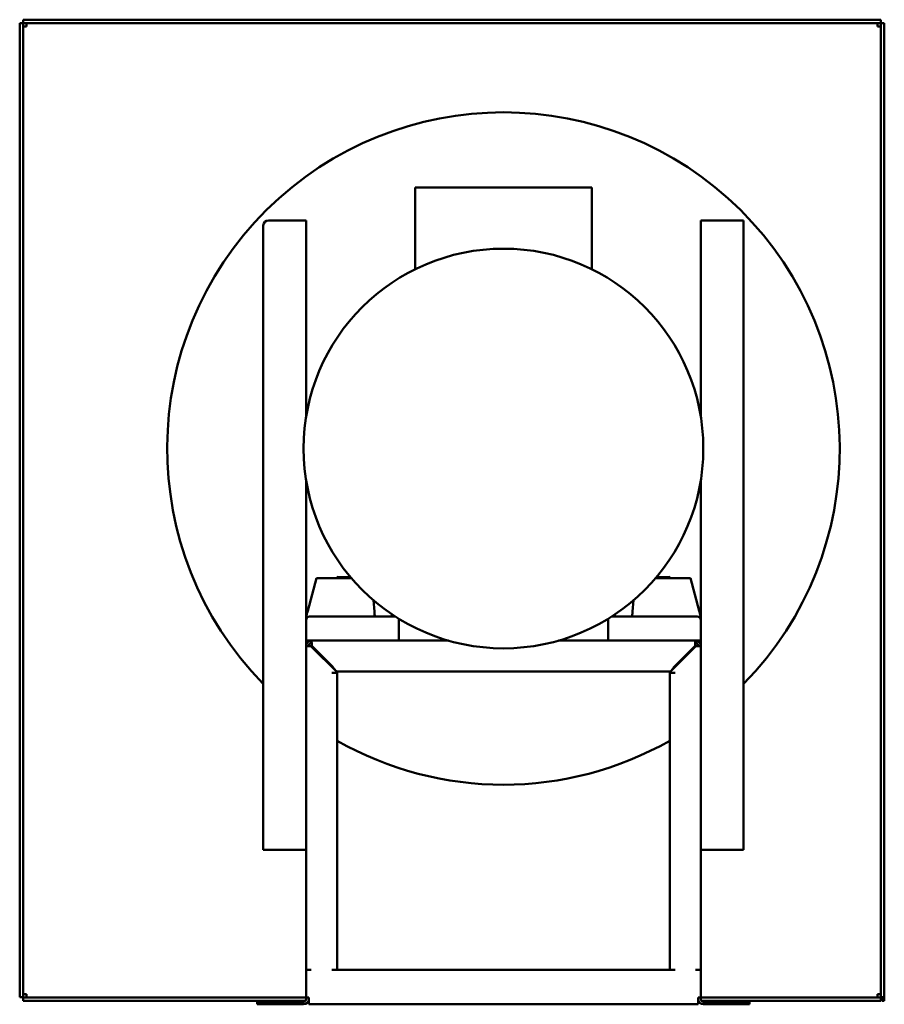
# Model space of a CAD drawing. Header units: millimetres. Extents: x 1061 to 1564, y 641 to 1215.
import ezdxf

# ---------------------------------------------------------------- set-up
doc = ezdxf.new("R2010")
doc.units = ezdxf.units.MM
doc.header["$LTSCALE"] = 6.25
doc.layers.add('Widoczne (ISO)', color=7, linetype='Continuous', lineweight=50)

msp = doc.modelspace()

# ---------------------------------------------------------------- linework, layer by layer
at = {"layer": 'Widoczne (ISO)'}
for p, q in [((1062.5, 1213.03), (1060.5, 1213.03)), ((1060.5, 1213.03), (1060.5, 645.23)), ((1062.5, 645.23), (1062.5, 1213.03)), ((1062.6, 1215.13), (1062.6, 1213.13)), ((1562.4, 1215.13), (1062.6, 1215.13)), ((1062.6, 1213.13), (1562.4, 1213.13)), ((1064.5, 1213.13), (1064.5, 1211.13)), ((1560.5, 1211.13), (1560.5, 1213.13)), ((1562.4, 1213.13), (1562.4, 1215.13)), ((1562.5, 1213.03), (1564.5, 1213.03)), ((1562.5, 1213.03), (1562.5, 645.23)), ((1564.5, 645.23), (1564.5, 1213.03)), ((1064.5, 1211.13), (1062.5, 1211.13)), ((1560.5, 1211.13), (1562.5, 1211.13)), ((1291, 1117.32), (1394, 1117.32)), ((1291, 1117.32), (1291, 1069.62)), ((1394, 1117.32), (1394, 1069.62)), ((1205.5, 1098.13), (1223.5, 1098.13)), ((1223.5, 1098.13), (1227.5, 1098.13)), ((1227.5, 1098.13), (1227.5, 983.76)), ((1457.5, 983.76), (1457.5, 1098.13)), ((1461.5, 1098.13), (1457.5, 1098.13)), ((1461.5, 1098.13), (1482.5, 1098.13)), ((1482.5, 1098.13), (1482.5, 731.13)), ((1202.5, 731.13), (1202.5, 1095.13)), ((1227.5, 946.49), (1227.5, 865.81)), ((1457.5, 865.81), (1457.5, 946.49)), ((1247.5, 890.19), (1245.5, 890.24)), ((1245.5, 890.24), (1245.5, 889.63)), ((1247.5, 890.19), (1253.43, 890.04)), ((1431.57, 890.04), (1437.5, 890.19)), ((1439.5, 890.24), (1437.5, 890.19)), ((1439.5, 890.24), (1439.5, 889.63)), ((1228.41, 870.51), (1233.53, 889.63)), ((1235.59, 889.63), (1233.53, 889.63)), ((1235.59, 889.63), (1253.78, 889.63)), ((1449.41, 889.63), (1431.22, 889.63)), ((1451.47, 889.63), (1449.41, 889.63)), ((1451.47, 889.63), (1456.59, 870.51)), ((1266.66, 876.69), (1267.23, 870.17)), ((1417.77, 870.17), (1418.34, 876.69)), ((1237.5, 867.13), (1229.5, 867.13)), ((1237.5, 867.13), (1279.5, 867.13)), ((1277.5, 867.13), (1277.5, 868.44)), ((1405.5, 867.13), (1447.5, 867.13)), ((1407.5, 868.44), (1407.5, 867.13)), ((1455.5, 867.13), (1447.5, 867.13)), ((1227.5, 865.13), (1227.5, 865.81)), ((1227.5, 865.13), (1227.5, 853.13)), ((1281.5, 865.87), (1281.5, 865.13)), ((1281.5, 865.13), (1281.5, 853.13)), ((1403.5, 865.13), (1403.5, 865.87)), ((1403.5, 865.13), (1403.5, 853.13)), ((1457.5, 865.81), (1457.5, 865.13)), ((1457.5, 865.13), (1457.5, 853.13)), ((1227.5, 853.13), (1227.5, 850.13)), ((1230.5, 853.13), (1227.5, 853.13)), ((1227.5, 661.13), (1227.5, 850.13)), ((1229, 850.13), (1227.5, 850.13)), ((1230.5, 853.13), (1310.43, 853.13)), ((1230.5, 851.62), (1230.5, 853.13)), ((1230.5, 849.77), (1245.5, 834.77)), ((1230.85, 850.13), (1242.85, 838.13)), ((1374.57, 853.13), (1454.5, 853.13)), ((1439.5, 834.77), (1454.5, 849.77)), ((1454.15, 850.13), (1442.15, 838.13)), ((1457.5, 853.13), (1454.5, 853.13)), ((1454.5, 853.13), (1454.5, 851.62)), ((1456, 850.13), (1457.5, 850.13)), ((1457.5, 850.13), (1457.5, 853.13)), ((1457.5, 850.13), (1457.5, 661.13)), ((1242.49, 834.27), (1242.49, 834.28)), ((1242.49, 834.28), (1245.5, 834.28)), ((1242.5, 834.27), (1242.49, 834.27)), ((1245.5, 834.27), (1242.5, 834.27)), ((1245.5, 834.77), (1245.5, 834.28)), ((1245.5, 834.27), (1245.5, 661.13)), ((1439.15, 835.13), (1245.85, 835.13)), ((1439.5, 834.28), (1439.5, 834.77)), ((1439.5, 834.28), (1442.51, 834.28)), ((1439.5, 661.13), (1439.5, 834.27)), ((1442.5, 834.27), (1439.5, 834.27)), ((1442.51, 834.27), (1442.5, 834.27)), ((1442.51, 834.28), (1442.51, 834.27)), ((1223.5, 731.13), (1202.5, 731.13)), ((1223.5, 731.13), (1227.5, 731.13)), ((1461.5, 731.13), (1457.5, 731.13)), ((1482.5, 731.13), (1461.5, 731.13)), ((1227.5, 661.13), (1227.5, 645.13)), ((1230.5, 661.13), (1227.5, 661.13)), ((1442.5, 661.13), (1242.5, 661.13)), ((1457.5, 661.13), (1454.5, 661.13)), ((1457.5, 645.13), (1457.5, 661.13)), ((1060.5, 645.23), (1062.5, 645.23)), ((1062.5, 647.13), (1064.5, 647.13)), ((1062.6, 645.13), (1062.6, 643.13)), ((1227.5, 645.13), (1062.6, 645.13)), ((1062.6, 643.13), (1227.12, 643.13)), ((1064.5, 647.13), (1064.5, 645.13)), ((1227.5, 644.13), (1227.5, 645.13)), ((1227.5, 645.13), (1229, 645.13)), ((1228.83, 643.13), (1229, 643.13)), ((1229, 645.13), (1229, 641.13)), ((1456, 645.13), (1457.5, 645.13)), ((1456, 641.13), (1456, 645.13)), ((1456, 643.13), (1456.17, 643.13)), ((1457.5, 645.13), (1457.5, 644.13)), ((1562.4, 645.13), (1457.5, 645.13)), ((1457.88, 643.13), (1562.4, 643.13)), ((1560.5, 647.13), (1560.5, 645.13)), ((1560.5, 647.13), (1562.5, 647.13)), ((1562.4, 645.13), (1562.4, 643.13)), ((1562.5, 645.23), (1564.5, 645.23)), ((1563, 643.13), (1563, 645.23)), ((1564.5, 643.13), (1563, 643.13)), ((1564.5, 645.23), (1564.5, 643.13)), ((1199, 642.63), (1205, 642.63)), ((1199, 642.63), (1199, 641.13)), ((1205, 641.13), (1199, 641.13)), ((1205, 642.63), (1226, 642.63)), ((1226, 641.13), (1205, 641.13)), ((1456, 641.13), (1229, 641.13)), ((1459, 642.63), (1480, 642.63)), ((1480, 641.13), (1459, 641.13)), ((1480, 642.63), (1486, 642.63)), ((1486, 641.13), (1480, 641.13)), ((1486, 641.13), (1486, 642.63))]:
    msp.add_line(p, q, dxfattribs=at)
msp.add_circle((1342.5, 965.13), 116.5, dxfattribs=at)
for centre, radius, start, end in [((1342.5, 965.13), 196, 315.58469, 224.41531), ((1205.5, 1095.13), 3, 90, 180), ((1229.5, 865.13), 2, 90, 180), ((1279.5, 865.13), 2, 89.82907, 90), ((1405.5, 865.13), 2, 90, 90.17093), ((1455.5, 865.13), 2, 0, 90), ((1279.5, 865.13), 2, 0, 25.74907), ((1405.5, 865.13), 2, 154.25093, 180), ((1230.5, 850.13), 3, 90, 180), ((1230.5, 850.13), 1.5, 90, 180), ((1454.5, 850.13), 3, 0, 90), ((1454.5, 850.13), 1.5, 0, 90), ((1342.5, 965.13), 196, 240.33698, 299.66302), ((1226, 644.13), 1.5, 270, 0), ((1226, 644.13), 3, 270, 0), ((1459, 644.13), 3, 180, 270), ((1459, 644.13), 1.5, 180, 270)]:
    msp.add_arc(centre, radius, start, end, dxfattribs=at)
for points, knots in [([(1227.5, 865.81), (1227.5, 865.96), (1227.5, 866.14), (1227.51, 866.32), (1227.51, 866.33), (1227.51, 866.34), (1227.51, 866.35), (1227.52, 866.43), (1227.53, 866.52), (1227.53, 866.61), (1227.54, 866.67), (1227.54, 866.72), (1227.55, 866.77), (1227.55, 866.83), (1227.56, 866.88), (1227.56, 866.94), (1227.57, 866.95), (1227.57, 866.96), (1227.57, 866.98), (1227.59, 867.19), (1227.63, 867.41), (1227.67, 867.63), (1227.71, 867.88), (1227.77, 868.14), (1227.84, 868.4)], [0, 0, 0, 0, 0.000783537, 0.000783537, 0.000783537, 0.000824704, 0.000824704, 0.000824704, 0.001186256, 0.001186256, 0.001186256, 0.001390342, 0.001390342, 0.001390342, 0.001596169, 0.001596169, 0.001596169, 0.001649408, 0.001649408, 0.001649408, 0.00243528, 0.00243528, 0.00243528, 0.003298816, 0.003298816, 0.003298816, 0.003298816]), ([(1227.84, 868.4), (1227.93, 868.72), (1228.02, 869.07), (1228.21, 869.78), (1228.31, 870.15), (1228.41, 870.51)], [4.2465254, 4.2465254, 4.2465254, 4.2465254, 4.4663672, 4.4663672, 4.686209, 4.686209, 4.686209, 4.686209]), ([(1267.23, 870.17), (1267.26, 869.85), (1267.29, 869.53), (1267.32, 869.21), (1267.35, 868.89), (1267.37, 868.58), (1267.4, 868.28), (1267.42, 867.99), (1267.45, 867.7), (1267.47, 867.44), (1267.48, 867.33), (1267.49, 867.23), (1267.5, 867.13)], [4.7385689, 4.7385689, 4.7385689, 4.7385689, 4.9338275, 4.9338275, 4.9338275, 5.1265368, 5.1265368, 5.1265368, 5.3203085, 5.3203085, 5.3203085, 5.4002193, 5.4002193, 5.4002193, 5.4002193]), ([(1417.5, 867.13), (1417.51, 867.23), (1417.52, 867.33), (1417.53, 867.44), (1417.55, 867.7), (1417.58, 867.99), (1417.6, 868.28), (1417.63, 868.58), (1417.65, 868.89), (1417.68, 869.21), (1417.71, 869.53), (1417.74, 869.85), (1417.77, 870.17)], [4.0245587, 4.0245587, 4.0245587, 4.0245587, 4.1044694, 4.1044694, 4.1044694, 4.2982411, 4.2982411, 4.2982411, 4.4909504, 4.4909504, 4.4909504, 4.686209, 4.686209, 4.686209, 4.686209]), ([(1456.59, 870.51), (1456.69, 870.15), (1456.79, 869.78), (1456.98, 869.07), (1457.07, 868.72), (1457.16, 868.4)], [4.7385689, 4.7385689, 4.7385689, 4.7385689, 4.9584107, 4.9584107, 5.1782526, 5.1782526, 5.1782526, 5.1782526]), ([(1457.5, 865.81), (1457.5, 865.97), (1457.5, 866.14), (1457.48, 866.51), (1457.46, 866.72), (1457.43, 866.95), (1457.43, 866.96), (1457.43, 867.02), (1457.42, 867.06), (1457.41, 867.16), (1457.4, 867.22), (1457.37, 867.39), (1457.35, 867.51), (1457.33, 867.65), (1457.33, 867.66), (1457.28, 867.9), (1457.23, 868.15), (1457.16, 868.4)], [0, 0, 0, 0, 0.000784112, 0.000784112, 0.001595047, 0.001595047, 0.001642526, 0.001642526, 0.001801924, 0.001801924, 0.00201013, 0.00201013, 0.002430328, 0.002430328, 0.002463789, 0.002463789, 0.003285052, 0.003285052, 0.003285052, 0.003285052]), ([(1227.9, 850.01), (1228.16, 849.97), (1228.93, 849.89), (1229.98, 849.81), (1230.5, 849.77)], [0.3333435, 0.3333435, 0.3333435, 0.3333435, 0.6666667, 1, 1, 1, 1]), ([(1230.5, 849.77), (1230.3, 849.8), (1230.11, 849.83), (1229.75, 849.89), (1229.58, 849.92), (1229.37, 849.96), (1229.31, 849.98), (1229.17, 850.01), (1229.11, 850.04), (1229.02, 850.08), (1229, 850.1), (1229, 850.13)], [-0.2388212, -0.2388212, -0.2388212, -0.2388212, -0.1793991, -0.1793991, -0.1194106, -0.1194106, -0.0894725, -0.0894725, -0.0446954, -0.0446954, 0, 0, 0, 0]), ([(1230.5, 853.13), (1230.58, 853.13), (1230.65, 852.56), (1230.73, 851.68), (1230.77, 851.21), (1230.81, 850.67), (1230.85, 850.13)], [0, 0, 0, 0, 0.653377, 0.653377, 0.653377, 1, 1, 1, 1]), ([(1230.85, 850.13), (1230.82, 850.32), (1230.8, 850.51), (1230.74, 850.88), (1230.71, 851.05), (1230.66, 851.25), (1230.65, 851.32), (1230.61, 851.45), (1230.59, 851.52), (1230.54, 851.6), (1230.52, 851.62), (1230.5, 851.62)], [-0.2388222, -0.2388222, -0.2388222, -0.2388222, -0.1794001, -0.1794001, -0.1194116, -0.1194116, -0.0894735, -0.0894735, -0.0446959, -0.0446959, -0.000001, -0.000001, -0.000001, -0.000001]), ([(1454.15, 850.13), (1454.18, 850.32), (1454.2, 850.52), (1454.26, 850.88), (1454.29, 851.05), (1454.35, 851.33), (1454.38, 851.44), (1454.44, 851.59), (1454.47, 851.62), (1454.5, 851.62)], [-0.2390191, -0.2390191, -0.2390191, -0.2390191, -0.179522, -0.179522, -0.1195107, -0.1195107, -0.0594079, -0.0594079, -0.000001, -0.000001, -0.000001, -0.000001]), ([(1454.15, 850.13), (1454.18, 850.32), (1454.2, 850.51), (1454.26, 850.88), (1454.29, 851.05), (1454.33, 851.23), (1454.34, 851.28), (1454.35, 851.32)], [-0.2388212, -0.2388212, -0.2388212, -0.2388212, -0.1793989, -0.1793989, -0.1194106, -0.1194106, -0.0980958, -0.0980958, -0.0980958, -0.0980958]), ([(1456, 850.13), (1456, 850.1), (1455.96, 850.07), (1455.81, 850.01), (1455.7, 849.98), (1455.42, 849.92), (1455.25, 849.89), (1454.89, 849.83), (1454.7, 849.8), (1454.5, 849.77)], [0.000001, 0.000001, 0.000001, 0.000001, 0.0594065, 0.0594065, 0.1195102, 0.1195102, 0.1795229, 0.1795229, 0.2390192, 0.2390192, 0.2390192, 0.2390192]), ([(1454.5, 849.77), (1455.02, 849.81), (1456.07, 849.89), (1456.84, 849.97), (1457.1, 850.01)], [-1, -1, -1, -1, -0.6666667, -0.3333449, -0.3333449, -0.3333449, -0.3333449]), ([(1454.5, 849.77), (1454.7, 849.8), (1454.89, 849.83), (1455.25, 849.89), (1455.42, 849.92), (1455.61, 849.96), (1455.66, 849.97), (1455.7, 849.98)], [-0.2388212, -0.2388212, -0.2388212, -0.2388212, -0.1793989, -0.1793989, -0.1194106, -0.1194106, -0.0980958, -0.0980958, -0.0980958, -0.0980958]), ([(1245.85, 835.13), (1245.42, 835.13), (1244.42, 835.67), (1243.42, 837.23), (1242.85, 838.13)], [0, 0, 0, 0, 0.673198, 1.570796, 1.570796, 1.570796, 1.570796]), ([(1442.15, 838.13), (1441.72, 837.45), (1440.72, 835.88), (1439.72, 835.13), (1439.15, 835.13)], [0, 0, 0, 0, 0.673198, 1.570796, 1.570796, 1.570796, 1.570796]), ([(1244.54, 835.81), (1244.55, 835.8), (1244.63, 835.72), (1244.7, 835.65), (1244.77, 835.59)], [0.8807151, 0.8807151, 0.8807151, 0.8807151, 0.8975979, 1.0043839, 1.0043839, 1.0043839, 1.0043839])]:
    msp.add_open_spline(points, degree=3, knots=knots, dxfattribs=at)
for points in [[(1227.5, 850.13), (1227.5, 850.09), (1227.64, 850.05), (1227.9, 850.01)], [(1454.38, 852.72), (1454.3, 852.2), (1454.23, 851.17), (1454.15, 850.13)], [(1454.5, 853.13), (1454.46, 853.13), (1454.42, 852.98), (1454.38, 852.72)], [(1457.1, 850.01), (1457.36, 850.05), (1457.5, 850.09), (1457.5, 850.13)], [(1440.89, 836.29), (1440.94, 836.35), (1440.99, 836.42), (1441.05, 836.49)]]:
    msp.add_open_spline(points, degree=3, dxfattribs=at)

doc.saveas('drawing.dxf')
